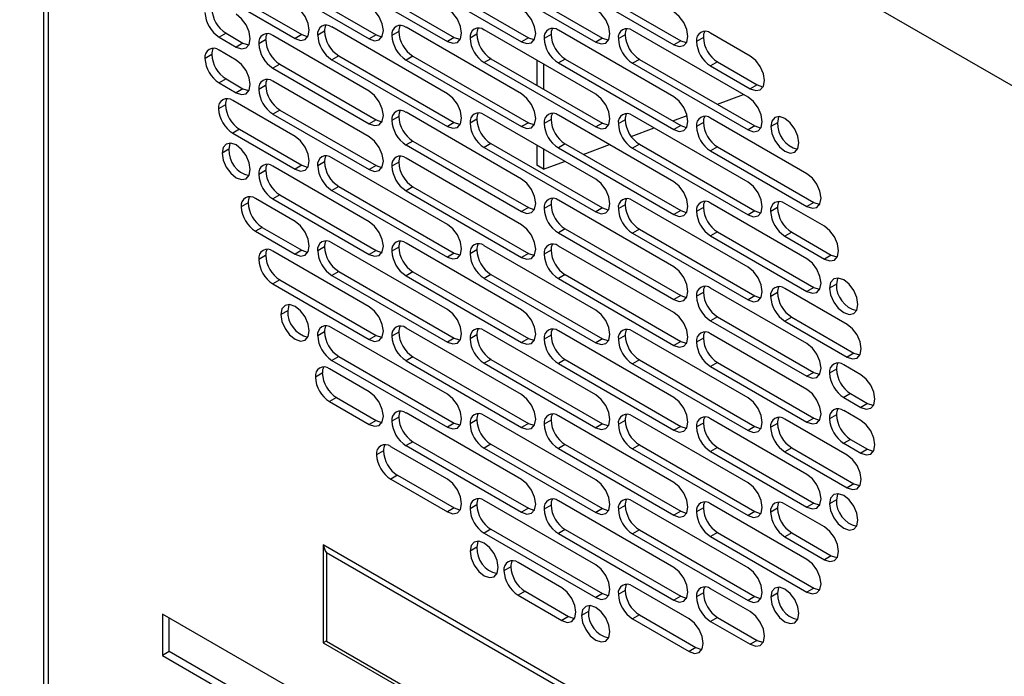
# Model space of a CAD drawing. Header units: millimetres. Extents: x 0 to 1676, y 0 to 1295.
# Tile 5 of 8: x 1282 to 1405, y 970 to 1052. Entities that reach past the tile are written whole.
import ezdxf

# ---------------------------------------------------------------- set-up
doc = ezdxf.new("R2010")
doc.units = ezdxf.units.MM
doc.header["$LTSCALE"] = 6

msp = doc.modelspace()

# ---------------------------------------------------------------- linework, layer by layer
for p, q in [((1409.21, 1042.01), (1282.3, 1115.28)), ((1285.28, 1113.56), (1285.28, 813.1)), ((1285.9, 812.23), (1285.9, 1113.2)), ((1321.27, 1057.6), (1335.7, 1049.27)), ((1322.13, 1058.09), (1336.56, 1049.77)), ((1330.54, 1057.56), (1344.96, 1049.23)), ((1331.4, 1058.05), (1345.82, 1049.73)), ((1341.15, 1057.73), (1355.08, 1049.69)), ((1350.42, 1057.69), (1364.84, 1049.36)), ((1313.92, 1056.54), (1325.94, 1049.6)), ((1314.78, 1057.03), (1326.8, 1050.09)), ((1340.3, 1057.23), (1354.23, 1049.19)), ((1349.56, 1057.19), (1363.98, 1048.86)), ((1308.9, 1054.13), (1316.68, 1049.64)), ((1309.76, 1054.62), (1317.54, 1050.13)), ((1308.06, 1050.29), (1307.2, 1049.8)), ((1308.06, 1050.29), (1310.18, 1049.07)), ((1317.54, 1050.13), (1316.68, 1049.64)), ((1320.37, 1050.54), (1319.51, 1050.04)), ((1335.7, 1042.74), (1321.27, 1051.07)), ((1326.8, 1050.09), (1325.94, 1049.6)), ((1329.63, 1050.5), (1328.77, 1050)), ((1344.96, 1042.7), (1330.54, 1051.03)), ((1339.39, 1050.17), (1338.53, 1049.68)), ((1354.23, 1042.66), (1340.3, 1050.7)), ((1348.65, 1050.13), (1347.79, 1049.64)), ((1363.98, 1042.33), (1349.56, 1050.66)), ((1357.91, 1050.09), (1357.05, 1049.6)), ((1373.25, 1042.29), (1358.82, 1050.62)), ((1373.53, 1047.44), (1368.58, 1050.29)), ((1307.2, 1049.8), (1309.32, 1048.57)), ((1310.18, 1049.07), (1309.32, 1048.57)), ((1313.01, 1049.48), (1312.15, 1048.98)), ((1325.94, 1043.06), (1313.92, 1050)), ((1336.56, 1049.77), (1335.7, 1049.27)), ((1345.82, 1049.73), (1344.96, 1049.23)), ((1355.08, 1049.69), (1354.23, 1049.19)), ((1364.84, 1049.36), (1363.98, 1048.86)), ((1367.67, 1049.77), (1366.81, 1049.27)), ((1306.29, 1047.64), (1305.44, 1047.14)), ((1309.32, 1046.94), (1307.2, 1048.17)), ((1314.78, 1046.42), (1313.92, 1045.92)), ((1314.78, 1046.42), (1326.8, 1039.48)), ((1322.13, 1047.48), (1321.27, 1046.98)), ((1321.27, 1046.98), (1335.7, 1038.66)), ((1322.13, 1047.48), (1336.56, 1039.15)), ((1331.4, 1047.44), (1330.54, 1046.94)), ((1330.54, 1046.94), (1344.96, 1038.62)), ((1331.4, 1047.44), (1345.82, 1039.11)), ((1341.15, 1047.11), (1340.3, 1046.62)), ((1340.3, 1046.62), (1354.23, 1038.58)), ((1341.15, 1047.11), (1355.08, 1039.07)), ((1346.86, 1046.91), (1346.86, 1043.82)), ((1347.72, 1046.42), (1347.72, 1043.33)), ((1350.42, 1047.07), (1349.56, 1046.58)), ((1349.56, 1046.58), (1363.98, 1038.25)), ((1350.42, 1047.07), (1364.84, 1038.75)), ((1359.68, 1047.03), (1358.82, 1046.54)), ((1358.82, 1046.54), (1373.25, 1038.21)), ((1359.68, 1047.03), (1374.11, 1038.71)), ((1369.44, 1046.71), (1368.58, 1046.21)), ((1369.44, 1046.71), (1374.39, 1043.85)), ((1313.92, 1045.92), (1325.94, 1038.98)), ((1368.58, 1046.21), (1373.53, 1043.35)), ((1308.06, 1044.58), (1307.2, 1044.08)), ((1307.2, 1044.08), (1309.32, 1042.86)), ((1308.06, 1044.58), (1310.18, 1043.35)), ((1325.94, 1037.35), (1313.92, 1044.29)), ((1310.18, 1043.35), (1309.32, 1042.86)), ((1313.01, 1043.76), (1312.15, 1043.27)), ((1374.39, 1043.85), (1373.53, 1043.35)), ((1316.68, 1037.39), (1308.9, 1041.88)), ((1369.42, 1041.41), (1372.67, 1042.63)), ((1307.99, 1041.35), (1307.13, 1040.86)), ((1314.78, 1040.7), (1313.92, 1040.2)), ((1313.92, 1040.2), (1325.94, 1033.27)), ((1314.78, 1040.7), (1326.8, 1033.76)), ((1344.96, 1032.08), (1330.54, 1040.41)), ((1326.8, 1039.48), (1325.94, 1038.98)), ((1329.63, 1039.89), (1328.77, 1039.39)), ((1336.56, 1039.15), (1335.7, 1038.66)), ((1339.39, 1039.56), (1338.53, 1039.06)), ((1354.23, 1032.04), (1340.3, 1040.08)), ((1345.82, 1039.11), (1344.96, 1038.62)), ((1348.65, 1039.52), (1347.79, 1039.02)), ((1363.98, 1031.72), (1349.56, 1040.04)), ((1355.08, 1039.07), (1354.23, 1038.58)), ((1357.91, 1039.48), (1357.05, 1038.98)), ((1373.25, 1031.68), (1358.82, 1040)), ((1363.84, 1039.33), (1365.65, 1040)), ((1367.67, 1039.15), (1366.81, 1038.66)), ((1380.6, 1032.74), (1368.58, 1039.68)), ((1376.93, 1039.11), (1376.08, 1038.62)), ((1309.76, 1038.29), (1308.9, 1037.8)), ((1308.9, 1037.8), (1316.68, 1033.31)), ((1309.76, 1038.29), (1317.54, 1033.8)), ((1358.65, 1037.39), (1361.51, 1038.46)), ((1364.84, 1038.75), (1363.98, 1038.25)), ((1374.11, 1038.71), (1373.25, 1038.21)), ((1331.4, 1036.82), (1330.54, 1036.33)), ((1331.4, 1036.82), (1345.82, 1028.5)), ((1308.42, 1035.8), (1307.56, 1035.3)), ((1330.54, 1036.33), (1344.96, 1028)), ((1341.15, 1036.5), (1340.3, 1036)), ((1340.3, 1036), (1354.23, 1027.96)), ((1341.15, 1036.5), (1355.08, 1028.46)), ((1346.86, 1036.3), (1346.86, 1033.8)), ((1347.72, 1035.8), (1347.72, 1033.3)), ((1350.42, 1036.46), (1349.56, 1035.96)), ((1349.56, 1035.96), (1363.98, 1027.63)), ((1350.42, 1036.46), (1364.84, 1028.13)), ((1352.67, 1035.16), (1355.93, 1036.37)), ((1359.68, 1036.42), (1358.82, 1035.92)), ((1358.82, 1035.92), (1373.25, 1027.59)), ((1359.68, 1036.42), (1374.11, 1028.09)), ((1369.44, 1036.09), (1368.58, 1035.6)), ((1368.58, 1035.6), (1380.6, 1028.66)), ((1369.44, 1036.09), (1381.46, 1029.15)), ((1320.37, 1034.21), (1319.51, 1033.71)), ((1335.7, 1026.41), (1321.27, 1034.73)), ((1329.63, 1034.17), (1328.77, 1033.67)), ((1344.96, 1026.37), (1330.54, 1034.69)), ((1347.72, 1033.3), (1350.34, 1034.28)), ((1313.01, 1033.15), (1312.15, 1032.65)), ((1325.94, 1026.73), (1313.92, 1033.67)), ((1317.54, 1033.8), (1316.68, 1033.31)), ((1326.8, 1033.76), (1325.94, 1033.27)), ((1347.72, 1033.3), (1346.86, 1033.8)), ((1322.13, 1031.15), (1321.27, 1030.65)), ((1321.27, 1030.65), (1335.7, 1022.32)), ((1322.13, 1031.15), (1336.56, 1022.82)), ((1331.4, 1031.11), (1330.54, 1030.61)), ((1330.54, 1030.61), (1344.96, 1022.28)), ((1331.4, 1031.11), (1345.82, 1022.78)), ((1316.68, 1026.77), (1311.73, 1029.63)), ((1314.78, 1030.09), (1313.92, 1029.59)), ((1313.92, 1029.59), (1325.94, 1022.65)), ((1314.78, 1030.09), (1326.8, 1023.15)), ((1363.98, 1021.1), (1349.56, 1029.43)), ((1373.25, 1021.06), (1358.82, 1029.39)), ((1381.46, 1029.15), (1380.6, 1028.66)), ((1310.82, 1029.11), (1309.96, 1028.61)), ((1345.82, 1028.5), (1344.96, 1028)), ((1348.65, 1028.9), (1347.79, 1028.41)), ((1355.08, 1028.46), (1354.23, 1027.96)), ((1357.91, 1028.86), (1357.05, 1028.37)), ((1364.84, 1028.13), (1363.98, 1027.63)), ((1367.67, 1028.54), (1366.81, 1028.04)), ((1380.6, 1022.12), (1368.58, 1029.06)), ((1374.11, 1028.09), (1373.25, 1027.59)), ((1376.93, 1028.5), (1376.08, 1028)), ((1382.79, 1026.17), (1377.84, 1029.02)), ((1312.59, 1026.04), (1311.73, 1025.55)), ((1311.73, 1025.55), (1316.68, 1022.69)), ((1312.59, 1026.04), (1317.54, 1023.19)), ((1350.42, 1025.84), (1349.56, 1025.35)), ((1350.42, 1025.84), (1364.84, 1017.52)), ((1359.68, 1025.8), (1358.82, 1025.31)), ((1359.68, 1025.8), (1374.11, 1017.48)), ((1369.44, 1025.48), (1368.58, 1024.98)), ((1369.44, 1025.48), (1381.46, 1018.54)), ((1349.56, 1025.35), (1363.98, 1017.02)), ((1358.82, 1025.31), (1373.25, 1016.98)), ((1368.58, 1024.98), (1380.6, 1018.04)), ((1378.7, 1025.44), (1377.84, 1024.94)), ((1377.84, 1024.94), (1382.79, 1022.08)), ((1378.7, 1025.44), (1383.65, 1022.58)), ((1325.94, 1016.12), (1313.92, 1023.06)), ((1317.54, 1023.19), (1316.68, 1022.69)), ((1320.37, 1023.59), (1319.51, 1023.1)), ((1335.7, 1015.79), (1321.27, 1024.12)), ((1326.8, 1023.15), (1325.94, 1022.65)), ((1329.63, 1023.55), (1328.77, 1023.06)), ((1344.96, 1015.75), (1330.54, 1024.08)), ((1339.39, 1023.23), (1338.53, 1022.73)), ((1354.23, 1015.71), (1340.3, 1023.75)), ((1348.65, 1023.19), (1347.79, 1022.69)), ((1363.98, 1015.39), (1349.56, 1023.71)), ((1313.01, 1022.53), (1312.15, 1022.04)), ((1336.56, 1022.82), (1335.7, 1022.32)), ((1345.82, 1022.78), (1344.96, 1022.28)), ((1383.65, 1022.58), (1382.79, 1022.08)), ((1322.13, 1020.53), (1321.27, 1020.04)), ((1322.13, 1020.53), (1336.56, 1012.21)), ((1314.78, 1019.47), (1313.92, 1018.97)), ((1314.78, 1019.47), (1326.8, 1012.53)), ((1321.27, 1020.04), (1335.7, 1011.71)), ((1331.4, 1020.49), (1330.54, 1020)), ((1330.54, 1020), (1344.96, 1011.67)), ((1331.4, 1020.49), (1345.82, 1012.17)), ((1341.15, 1020.17), (1340.3, 1019.67)), ((1340.3, 1019.67), (1354.23, 1011.63)), ((1341.15, 1020.17), (1355.08, 1012.13)), ((1350.42, 1020.13), (1349.56, 1019.63)), ((1349.56, 1019.63), (1363.98, 1011.3)), ((1350.42, 1020.13), (1364.84, 1011.8)), ((1313.92, 1018.97), (1325.94, 1012.04)), ((1380.6, 1011.51), (1368.58, 1018.45)), ((1385.62, 1013.92), (1377.84, 1018.41)), ((1381.46, 1018.54), (1380.6, 1018.04)), ((1384.29, 1018.95), (1383.43, 1018.45)), ((1364.84, 1017.52), (1363.98, 1017.02)), ((1367.67, 1017.92), (1366.81, 1017.43)), ((1374.11, 1017.48), (1373.25, 1016.98)), ((1376.93, 1017.88), (1376.08, 1017.39)), ((1315.77, 1015.63), (1314.91, 1015.14)), ((1369.44, 1014.86), (1368.58, 1014.37)), ((1369.44, 1014.86), (1381.46, 1007.92)), ((1378.7, 1014.82), (1377.84, 1014.33)), ((1378.7, 1014.82), (1386.48, 1010.33)), ((1335.7, 1005.18), (1321.27, 1013.5)), ((1344.96, 1005.14), (1330.54, 1013.46)), ((1368.58, 1014.37), (1380.6, 1007.43)), ((1377.84, 1014.33), (1385.62, 1009.84)), ((1320.37, 1012.98), (1319.51, 1012.48)), ((1326.8, 1012.53), (1325.94, 1012.04)), ((1329.63, 1012.94), (1328.77, 1012.44)), ((1336.56, 1012.21), (1335.7, 1011.71)), ((1339.39, 1012.61), (1338.53, 1012.12)), ((1354.23, 1005.1), (1340.3, 1013.14)), ((1345.82, 1012.17), (1344.96, 1011.67)), ((1348.65, 1012.57), (1347.79, 1012.08)), ((1363.98, 1004.77), (1349.56, 1013.1)), ((1355.08, 1012.13), (1354.23, 1011.63)), ((1357.91, 1012.53), (1357.05, 1012.04)), ((1373.25, 1004.73), (1358.82, 1013.06)), ((1367.67, 1012.21), (1366.81, 1011.71)), ((1380.6, 1005.79), (1368.58, 1012.73)), ((1364.84, 1011.8), (1363.98, 1011.3)), ((1322.13, 1009.92), (1321.27, 1009.42)), ((1322.13, 1009.92), (1336.56, 1001.59)), ((1331.4, 1009.88), (1330.54, 1009.38)), ((1331.4, 1009.88), (1345.82, 1001.55)), ((1341.15, 1009.55), (1340.3, 1009.06)), ((1341.15, 1009.55), (1355.08, 1001.51)), ((1350.42, 1009.51), (1349.56, 1009.02)), ((1350.42, 1009.51), (1364.84, 1001.18)), ((1359.68, 1009.47), (1358.82, 1008.98)), ((1359.68, 1009.47), (1374.11, 1001.14)), ((1386.48, 1010.33), (1385.62, 1009.84)), ((1325.94, 1005.5), (1320.99, 1008.36)), ((1321.27, 1009.42), (1335.7, 1001.09)), ((1330.54, 1009.38), (1344.96, 1001.05)), ((1340.3, 1009.06), (1354.23, 1001.01)), ((1349.56, 1009.02), (1363.98, 1000.69)), ((1358.82, 1008.98), (1373.25, 1000.65)), ((1369.44, 1009.15), (1368.58, 1008.65)), ((1368.58, 1008.65), (1380.6, 1001.71)), ((1369.44, 1009.15), (1381.46, 1002.21)), ((1384.29, 1008.33), (1383.43, 1007.84)), ((1387.32, 1007.63), (1385.2, 1008.86)), ((1320.08, 1007.84), (1319.22, 1007.34)), ((1381.46, 1007.92), (1380.6, 1007.43)), ((1321.85, 1004.77), (1320.99, 1004.28)), ((1321.85, 1004.77), (1326.8, 1001.92)), ((1386.06, 1005.27), (1385.2, 1004.77)), ((1385.2, 1004.77), (1387.32, 1003.55)), ((1386.06, 1005.27), (1388.18, 1004.04)), ((1320.99, 1004.28), (1325.94, 1001.42)), ((1388.18, 1004.04), (1387.32, 1003.55)), ((1329.63, 1002.32), (1328.77, 1001.83)), ((1344.96, 994.52), (1330.54, 1002.85)), ((1354.23, 994.48), (1340.3, 1002.52)), ((1363.98, 994.16), (1349.56, 1002.48)), ((1373.25, 994.12), (1358.82, 1002.44)), ((1380.6, 995.18), (1368.58, 1002.12)), ((1381.46, 1002.21), (1380.6, 1001.71)), ((1384.29, 1002.62), (1383.43, 1002.12)), ((1387.32, 1001.92), (1385.2, 1003.14)), ((1326.8, 1001.92), (1325.94, 1001.42)), ((1336.56, 1001.59), (1335.7, 1001.09)), ((1339.39, 1002), (1338.53, 1001.5)), ((1345.82, 1001.55), (1344.96, 1001.05)), ((1348.65, 1001.96), (1347.79, 1001.46)), ((1355.08, 1001.51), (1354.23, 1001.01)), ((1357.91, 1001.92), (1357.05, 1001.42)), ((1364.84, 1001.18), (1363.98, 1000.69)), ((1367.67, 1001.59), (1366.81, 1001.1)), ((1374.11, 1001.14), (1373.25, 1000.65)), ((1376.93, 1001.55), (1376.08, 1001.06)), ((1385.62, 997.59), (1377.84, 1002.08)), ((1335.7, 994.56), (1328.63, 998.64)), ((1331.4, 999.26), (1330.54, 998.77)), ((1330.54, 998.77), (1344.96, 990.44)), ((1331.4, 999.26), (1345.82, 990.94)), ((1341.15, 998.94), (1340.3, 998.44)), ((1340.3, 998.44), (1354.23, 990.4)), ((1341.15, 998.94), (1355.08, 990.9)), ((1350.42, 998.9), (1349.56, 998.4)), ((1349.56, 998.4), (1363.98, 990.07)), ((1350.42, 998.9), (1364.84, 990.57)), ((1359.68, 998.86), (1358.82, 998.36)), ((1359.68, 998.86), (1374.11, 990.53)), ((1369.44, 998.53), (1368.58, 998.04)), ((1369.44, 998.53), (1381.46, 991.59)), ((1378.7, 998.49), (1377.84, 998)), ((1378.7, 998.49), (1386.48, 994)), ((1386.06, 999.55), (1385.2, 999.06)), ((1385.2, 999.06), (1387.32, 997.83)), ((1386.06, 999.55), (1388.18, 998.33)), ((1327.72, 998.12), (1326.86, 997.62)), ((1358.82, 998.36), (1373.25, 990.03)), ((1368.58, 998.04), (1380.6, 991.1)), ((1377.84, 998), (1385.62, 993.51)), ((1388.18, 998.33), (1387.32, 997.83)), ((1329.49, 995.06), (1328.63, 994.56)), ((1329.49, 995.06), (1336.56, 990.98)), ((1328.63, 994.56), (1335.7, 990.48)), ((1386.48, 994), (1385.62, 993.51)), ((1339.39, 991.38), (1338.53, 990.89)), ((1354.23, 983.87), (1340.3, 991.91)), ((1348.65, 991.34), (1347.79, 990.85)), ((1363.98, 983.54), (1349.56, 991.87)), ((1357.91, 991.3), (1357.05, 990.81)), ((1373.25, 983.5), (1358.82, 991.83)), ((1380.6, 984.56), (1368.58, 991.5)), ((1382.79, 988.61), (1377.84, 991.46)), ((1381.46, 991.59), (1380.6, 991.1)), ((1384.29, 992), (1383.43, 991.5)), ((1336.56, 990.98), (1335.7, 990.48)), ((1345.82, 990.94), (1344.96, 990.44)), ((1355.08, 990.9), (1354.23, 990.4)), ((1364.84, 990.57), (1363.98, 990.07)), ((1367.67, 990.98), (1366.81, 990.48)), ((1374.11, 990.53), (1373.25, 990.03)), ((1376.93, 990.94), (1376.08, 990.44)), ((1341.15, 988.32), (1340.3, 987.83)), ((1340.3, 987.83), (1354.23, 979.78)), ((1341.15, 988.32), (1355.08, 980.28)), ((1350.42, 988.28), (1349.56, 987.79)), ((1349.56, 987.79), (1363.98, 979.46)), ((1350.42, 988.28), (1364.84, 979.95)), ((1359.68, 988.24), (1358.82, 987.75)), ((1358.82, 987.75), (1373.25, 979.42)), ((1359.68, 988.24), (1374.11, 979.91)), ((1369.44, 987.92), (1368.58, 987.42)), ((1368.58, 987.42), (1380.6, 980.48)), ((1369.44, 987.92), (1381.46, 980.98)), ((1378.7, 987.88), (1377.84, 987.38)), ((1377.84, 987.38), (1382.79, 984.52)), ((1378.7, 987.88), (1383.65, 985.02)), ((1320.2, 986.39), (1320.2, 974.14)), ((1373.23, 955.77), (1320.2, 986.39)), ((1372.56, 955.38), (1320.59, 985.39)), ((1320.59, 985.39), (1320.59, 974.36)), ((1339.39, 986.08), (1338.53, 985.58)), ((1383.65, 985.02), (1382.79, 984.52)), ((1349.98, 981.01), (1344.54, 984.15)), ((1343.63, 983.63), (1342.77, 983.13)), ((1365.89, 977.13), (1358.82, 981.21)), ((1345.4, 980.57), (1344.54, 980.07)), ((1344.54, 980.07), (1349.98, 976.93)), ((1345.4, 980.57), (1350.84, 977.42)), ((1355.08, 980.28), (1354.23, 979.78)), ((1357.91, 980.69), (1357.05, 980.19)), ((1364.84, 979.95), (1363.98, 979.46)), ((1367.67, 980.36), (1366.81, 979.87)), ((1373.53, 978.03), (1368.58, 980.89)), ((1376.93, 980.32), (1376.08, 979.83)), ((1381.46, 980.98), (1380.6, 980.48)), ((1374.11, 979.91), (1373.25, 979.42)), ((1340.53, 954.4), (1300.11, 977.73)), ((1300.11, 977.73), (1300.11, 972.54)), ((1353.32, 978.03), (1352.46, 977.54)), ((1359.68, 977.63), (1358.82, 977.13)), ((1359.68, 977.63), (1366.75, 973.54)), ((1300.97, 973.04), (1300.97, 977.23)), ((1350.84, 977.42), (1349.98, 976.93)), ((1358.82, 977.13), (1365.89, 973.05)), ((1369.44, 977.3), (1368.58, 976.81)), ((1368.58, 976.81), (1373.53, 973.95)), ((1369.44, 977.3), (1374.39, 974.44)), ((1320.2, 974.14), (1373.23, 943.52)), ((1320.59, 974.36), (1372.56, 944.36)), ((1374.39, 974.44), (1373.53, 973.95)), ((1300.97, 973.04), (1300.11, 972.54)), ((1340.53, 950.21), (1300.97, 973.04)), ((1366.75, 973.54), (1365.89, 973.05)), ((1300.11, 972.54), (1340.53, 949.21))]:
    msp.add_line(p, q)
at = {"flags": 128}
for points in [[(1309.32, 1048.57), (1310, 1048.34), (1310.57, 1048.45), (1310.96, 1048.89), (1311.09, 1049.59), (1310.96, 1050.45), (1310.57, 1051.34), (1310, 1052.11), (1309.32, 1052.66)], [(1316.68, 1049.64), (1317.36, 1049.4), (1317.93, 1049.51), (1318.31, 1049.95), (1318.45, 1050.66), (1318.31, 1051.52), (1317.93, 1052.4), (1317.36, 1053.17), (1316.68, 1053.72)], [(1325.94, 1049.6), (1326.62, 1049.36), (1327.19, 1049.47), (1327.58, 1049.91), (1327.71, 1050.62), (1327.58, 1051.48), (1327.19, 1052.36), (1326.62, 1053.13), (1325.94, 1053.68)], [(1335.7, 1049.27), (1336.38, 1049.04), (1336.95, 1049.15), (1337.33, 1049.59), (1337.47, 1050.29), (1337.33, 1051.15), (1336.95, 1052.03), (1336.38, 1052.81), (1335.7, 1053.35)], [(1344.96, 1049.23), (1345.64, 1049), (1346.21, 1049.11), (1346.6, 1049.55), (1346.73, 1050.25), (1346.6, 1051.11), (1346.21, 1051.99), (1345.64, 1052.77), (1344.96, 1053.31)], [(1354.23, 1049.19), (1354.9, 1048.96), (1355.48, 1049.07), (1355.86, 1049.51), (1355.99, 1050.21), (1355.86, 1051.07), (1355.48, 1051.95), (1354.9, 1052.73), (1354.23, 1053.27)], [(1363.98, 1048.86), (1364.66, 1048.63), (1365.23, 1048.74), (1365.62, 1049.18), (1365.75, 1049.89), (1365.62, 1050.74), (1365.23, 1051.63), (1364.66, 1052.4), (1363.98, 1052.95)], [(1317.54, 1050.13), (1318.21, 1049.9), (1318.28, 1049.89)], [(1326.8, 1050.09), (1327.48, 1049.86), (1327.55, 1049.85)], [(1310.18, 1049.07), (1310.86, 1048.83), (1310.93, 1048.83)], [(1336.56, 1049.77), (1337.23, 1049.53), (1337.3, 1049.53)], [(1345.82, 1049.73), (1346.5, 1049.49), (1346.57, 1049.49)], [(1355.08, 1049.69), (1355.76, 1049.45), (1355.83, 1049.45)], [(1364.84, 1049.36), (1365.52, 1049.13), (1365.59, 1049.12)], [(1309.32, 1042.86), (1310, 1042.62), (1310.57, 1042.73), (1310.96, 1043.18), (1311.09, 1043.88), (1310.96, 1044.74), (1310.57, 1045.62), (1310, 1046.39), (1309.32, 1046.94)], [(1373.53, 1043.35), (1374.21, 1043.12), (1374.78, 1043.23), (1375.16, 1043.67), (1375.3, 1044.37), (1375.16, 1045.23), (1374.78, 1046.12), (1374.21, 1046.89), (1373.53, 1047.44)], [(1310.18, 1043.35), (1310.86, 1043.12), (1310.93, 1043.11)], [(1325.94, 1038.98), (1326.62, 1038.75), (1327.19, 1038.86), (1327.58, 1039.3), (1327.71, 1040), (1327.58, 1040.86), (1327.19, 1041.74), (1326.62, 1042.52), (1325.94, 1043.06)], [(1335.7, 1038.66), (1336.38, 1038.42), (1336.95, 1038.53), (1337.33, 1038.97), (1337.47, 1039.68), (1337.33, 1040.54), (1336.95, 1041.42), (1336.38, 1042.19), (1335.7, 1042.74)], [(1344.96, 1038.62), (1345.64, 1038.38), (1346.21, 1038.49), (1346.6, 1038.93), (1346.73, 1039.64), (1346.6, 1040.5), (1346.21, 1041.38), (1345.64, 1042.15), (1344.96, 1042.7)], [(1374.39, 1043.85), (1375.07, 1043.61), (1375.13, 1043.61)], [(1354.23, 1038.58), (1354.9, 1038.34), (1355.48, 1038.45), (1355.86, 1038.89), (1355.99, 1039.6), (1355.86, 1040.46), (1355.48, 1041.34), (1354.9, 1042.11), (1354.23, 1042.66)], [(1363.98, 1038.25), (1364.66, 1038.01), (1365.23, 1038.13), (1365.62, 1038.57), (1365.75, 1039.27), (1365.62, 1040.13), (1365.23, 1041.01), (1364.66, 1041.79), (1363.98, 1042.33)], [(1373.25, 1038.21), (1373.92, 1037.97), (1374.5, 1038.09), (1374.88, 1038.53), (1375.02, 1039.23), (1374.88, 1040.09), (1374.5, 1040.97), (1373.92, 1041.75), (1373.25, 1042.29)], [(1326.8, 1039.48), (1327.48, 1039.24), (1327.55, 1039.24)], [(1336.56, 1039.15), (1337.23, 1038.92), (1337.3, 1038.91)], [(1345.82, 1039.11), (1346.5, 1038.88), (1346.57, 1038.87)], [(1355.08, 1039.07), (1355.76, 1038.84), (1355.83, 1038.83)], [(1379.61, 1036.58), (1379.48, 1037.44), (1379.09, 1038.32), (1378.52, 1039.09), (1377.84, 1039.64), (1377.17, 1039.87), (1376.59, 1039.76), (1376.21, 1039.32), (1376.08, 1038.62)], [(1377.1, 1039.88), (1377.07, 1039.82), (1376.93, 1039.11)], [(1364.84, 1038.75), (1365.52, 1038.51), (1365.59, 1038.51)], [(1374.11, 1038.71), (1374.78, 1038.47), (1374.85, 1038.47)], [(1376.08, 1038.62), (1376.21, 1037.76), (1376.59, 1036.88), (1377.17, 1036.1), (1377.84, 1035.56), (1378.52, 1035.32), (1379.09, 1035.43), (1379.48, 1035.87), (1379.61, 1036.58)], [(1311.09, 1033.26), (1310.96, 1034.12), (1310.57, 1035.01), (1310, 1035.78), (1309.32, 1036.33), (1308.65, 1036.56), (1308.07, 1036.45), (1307.69, 1036.01), (1307.56, 1035.3)], [(1308.58, 1036.57), (1308.55, 1036.5), (1308.42, 1035.8)], [(1316.68, 1033.31), (1317.36, 1033.07), (1317.93, 1033.18), (1318.31, 1033.62), (1318.45, 1034.33), (1318.31, 1035.18), (1317.93, 1036.07), (1317.36, 1036.84), (1316.68, 1037.39)], [(1325.94, 1033.27), (1326.62, 1033.03), (1327.19, 1033.14), (1327.58, 1033.58), (1327.71, 1034.29), (1327.58, 1035.15), (1327.19, 1036.03), (1326.62, 1036.8), (1325.94, 1037.35)], [(1307.56, 1035.3), (1307.69, 1034.45), (1308.07, 1033.56), (1308.65, 1032.79), (1309.32, 1032.24), (1310, 1032.01), (1310.57, 1032.12), (1310.96, 1032.56), (1311.09, 1033.26)], [(1317.54, 1033.8), (1318.21, 1033.57), (1318.28, 1033.56)], [(1326.8, 1033.76), (1327.48, 1033.53), (1327.55, 1033.52)], [(1344.96, 1028), (1345.64, 1027.77), (1346.21, 1027.88), (1346.6, 1028.32), (1346.73, 1029.02), (1346.6, 1029.88), (1346.21, 1030.76), (1345.64, 1031.54), (1344.96, 1032.08)], [(1354.23, 1027.96), (1354.9, 1027.73), (1355.48, 1027.84), (1355.86, 1028.28), (1355.99, 1028.98), (1355.86, 1029.84), (1355.48, 1030.72), (1354.9, 1031.5), (1354.23, 1032.04)], [(1363.98, 1027.63), (1364.66, 1027.4), (1365.23, 1027.51), (1365.62, 1027.95), (1365.75, 1028.66), (1365.62, 1029.51), (1365.23, 1030.4), (1364.66, 1031.17), (1363.98, 1031.72)], [(1373.25, 1027.59), (1373.92, 1027.36), (1374.5, 1027.47), (1374.88, 1027.91), (1375.02, 1028.62), (1374.88, 1029.47), (1374.5, 1030.36), (1373.92, 1031.13), (1373.25, 1031.68)], [(1380.6, 1028.66), (1381.28, 1028.42), (1381.85, 1028.53), (1382.23, 1028.97), (1382.37, 1029.68), (1382.23, 1030.54), (1381.85, 1031.42), (1381.28, 1032.19), (1380.6, 1032.74)], [(1381.46, 1029.15), (1382.14, 1028.92), (1382.2, 1028.91)], [(1345.82, 1028.5), (1346.5, 1028.26), (1346.57, 1028.26)], [(1355.08, 1028.46), (1355.76, 1028.22), (1355.83, 1028.22)], [(1364.84, 1028.13), (1365.52, 1027.9), (1365.59, 1027.89)], [(1374.11, 1028.09), (1374.78, 1027.86), (1374.85, 1027.85)], [(1316.68, 1022.69), (1317.36, 1022.46), (1317.93, 1022.57), (1318.31, 1023.01), (1318.45, 1023.71), (1318.31, 1024.57), (1317.93, 1025.45), (1317.36, 1026.23), (1316.68, 1026.77)], [(1325.94, 1022.65), (1326.62, 1022.42), (1327.19, 1022.53), (1327.58, 1022.97), (1327.71, 1023.67), (1327.58, 1024.53), (1327.19, 1025.41), (1326.62, 1026.19), (1325.94, 1026.73)], [(1335.7, 1022.32), (1336.38, 1022.09), (1336.95, 1022.2), (1337.33, 1022.64), (1337.47, 1023.35), (1337.33, 1024.2), (1336.95, 1025.09), (1336.38, 1025.86), (1335.7, 1026.41)], [(1344.96, 1022.28), (1345.64, 1022.05), (1346.21, 1022.16), (1346.6, 1022.6), (1346.73, 1023.31), (1346.6, 1024.16), (1346.21, 1025.05), (1345.64, 1025.82), (1344.96, 1026.37)], [(1382.79, 1022.08), (1383.47, 1021.85), (1384.04, 1021.96), (1384.43, 1022.4), (1384.56, 1023.1), (1384.43, 1023.96), (1384.04, 1024.85), (1383.47, 1025.62), (1382.79, 1026.17)], [(1317.54, 1023.19), (1318.21, 1022.95), (1318.28, 1022.95)], [(1326.8, 1023.15), (1327.48, 1022.91), (1327.55, 1022.91)], [(1336.56, 1022.82), (1337.23, 1022.59), (1337.3, 1022.58)], [(1345.82, 1022.78), (1346.5, 1022.55), (1346.57, 1022.54)], [(1380.6, 1018.04), (1381.28, 1017.81), (1381.85, 1017.92), (1382.23, 1018.36), (1382.37, 1019.06), (1382.23, 1019.92), (1381.85, 1020.81), (1381.28, 1021.58), (1380.6, 1022.12)], [(1383.65, 1022.58), (1384.33, 1022.34), (1384.4, 1022.34)], [(1363.98, 1017.02), (1364.66, 1016.78), (1365.23, 1016.9), (1365.62, 1017.34), (1365.75, 1018.04), (1365.62, 1018.9), (1365.23, 1019.78), (1364.66, 1020.56), (1363.98, 1021.1)], [(1373.25, 1016.98), (1373.92, 1016.74), (1374.5, 1016.86), (1374.88, 1017.3), (1375.02, 1018), (1374.88, 1018.86), (1374.5, 1019.74), (1373.92, 1020.52), (1373.25, 1021.06)], [(1386.97, 1016.41), (1386.83, 1017.27), (1386.45, 1018.15), (1385.87, 1018.93), (1385.2, 1019.47), (1384.52, 1019.71), (1383.95, 1019.6), (1383.56, 1019.15), (1383.43, 1018.45)], [(1384.45, 1019.71), (1384.42, 1019.65), (1384.29, 1018.95)], [(1381.46, 1018.54), (1382.14, 1018.3), (1382.2, 1018.3)], [(1383.43, 1018.45), (1383.56, 1017.59), (1383.95, 1016.71), (1384.52, 1015.93), (1385.2, 1015.39), (1385.87, 1015.15), (1386.45, 1015.26), (1386.83, 1015.71), (1386.97, 1016.41)], [(1364.84, 1017.52), (1365.52, 1017.28), (1365.59, 1017.28)], [(1374.11, 1017.48), (1374.78, 1017.24), (1374.85, 1017.24)], [(1318.45, 1013.1), (1318.31, 1013.95), (1317.93, 1014.84), (1317.36, 1015.61), (1316.68, 1016.16), (1316, 1016.39), (1315.43, 1016.28), (1315.05, 1015.84), (1314.91, 1015.14)], [(1315.93, 1016.4), (1315.9, 1016.34), (1315.77, 1015.63)], [(1325.94, 1012.04), (1326.62, 1011.8), (1327.19, 1011.91), (1327.58, 1012.35), (1327.71, 1013.06), (1327.58, 1013.91), (1327.19, 1014.8), (1326.62, 1015.57), (1325.94, 1016.12)], [(1335.7, 1011.71), (1336.38, 1011.47), (1336.95, 1011.59), (1337.33, 1012.03), (1337.47, 1012.73), (1337.33, 1013.59), (1336.95, 1014.47), (1336.38, 1015.25), (1335.7, 1015.79)], [(1344.96, 1011.67), (1345.64, 1011.43), (1346.21, 1011.55), (1346.6, 1011.99), (1346.73, 1012.69), (1346.6, 1013.55), (1346.21, 1014.43), (1345.64, 1015.21), (1344.96, 1015.75)], [(1354.23, 1011.63), (1354.9, 1011.39), (1355.48, 1011.51), (1355.86, 1011.95), (1355.99, 1012.65), (1355.86, 1013.51), (1355.48, 1014.39), (1354.9, 1015.17), (1354.23, 1015.71)], [(1314.91, 1015.14), (1315.05, 1014.28), (1315.43, 1013.39), (1316, 1012.62), (1316.68, 1012.08), (1317.36, 1011.84), (1317.93, 1011.95), (1318.31, 1012.39), (1318.45, 1013.1)], [(1363.98, 1011.3), (1364.66, 1011.07), (1365.23, 1011.18), (1365.62, 1011.62), (1365.75, 1012.32), (1365.62, 1013.18), (1365.23, 1014.07), (1364.66, 1014.84), (1363.98, 1015.39)], [(1385.62, 1009.84), (1386.3, 1009.6), (1386.87, 1009.71), (1387.25, 1010.15), (1387.39, 1010.86), (1387.25, 1011.72), (1386.87, 1012.6), (1386.3, 1013.37), (1385.62, 1013.92)], [(1326.8, 1012.53), (1327.48, 1012.3), (1327.55, 1012.29)], [(1336.56, 1012.21), (1337.23, 1011.97), (1337.3, 1011.97)], [(1345.82, 1012.17), (1346.5, 1011.93), (1346.57, 1011.93)], [(1355.08, 1012.13), (1355.76, 1011.89), (1355.83, 1011.89)], [(1364.84, 1011.8), (1365.52, 1011.56), (1365.59, 1011.56)], [(1380.6, 1007.43), (1381.28, 1007.19), (1381.85, 1007.3), (1382.23, 1007.74), (1382.37, 1008.45), (1382.23, 1009.31), (1381.85, 1010.19), (1381.28, 1010.96), (1380.6, 1011.51)], [(1386.48, 1010.33), (1387.16, 1010.1), (1387.22, 1010.09)], [(1381.46, 1007.92), (1382.14, 1007.69), (1382.2, 1007.68)], [(1387.32, 1003.55), (1388, 1003.31), (1388.57, 1003.43), (1388.95, 1003.87), (1389.09, 1004.57), (1388.95, 1005.43), (1388.57, 1006.31), (1388, 1007.09), (1387.32, 1007.63)], [(1380.6, 1001.71), (1381.28, 1001.48), (1381.85, 1001.59), (1382.23, 1002.03), (1382.37, 1002.73), (1382.23, 1003.59), (1381.85, 1004.47), (1381.28, 1005.25), (1380.6, 1005.79)], [(1325.94, 1001.42), (1326.62, 1001.19), (1327.19, 1001.3), (1327.58, 1001.74), (1327.71, 1002.44), (1327.58, 1003.3), (1327.19, 1004.18), (1326.62, 1004.96), (1325.94, 1005.5)], [(1335.7, 1001.09), (1336.38, 1000.86), (1336.95, 1000.97), (1337.33, 1001.41), (1337.47, 1002.12), (1337.33, 1002.97), (1336.95, 1003.86), (1336.38, 1004.63), (1335.7, 1005.18)], [(1344.96, 1001.05), (1345.64, 1000.82), (1346.21, 1000.93), (1346.6, 1001.37), (1346.73, 1002.08), (1346.6, 1002.93), (1346.21, 1003.82), (1345.64, 1004.59), (1344.96, 1005.14)], [(1354.23, 1001.01), (1354.9, 1000.78), (1355.48, 1000.89), (1355.86, 1001.33), (1355.99, 1002.04), (1355.86, 1002.89), (1355.48, 1003.78), (1354.9, 1004.55), (1354.23, 1005.1)], [(1363.98, 1000.69), (1364.66, 1000.45), (1365.23, 1000.57), (1365.62, 1001.01), (1365.75, 1001.71), (1365.62, 1002.57), (1365.23, 1003.45), (1364.66, 1004.23), (1363.98, 1004.77)], [(1373.25, 1000.65), (1373.92, 1000.41), (1374.5, 1000.53), (1374.88, 1000.97), (1375.02, 1001.67), (1374.88, 1002.53), (1374.5, 1003.41), (1373.92, 1004.19), (1373.25, 1004.73)], [(1388.18, 1004.04), (1388.85, 1003.81), (1388.92, 1003.8)], [(1381.46, 1002.21), (1382.14, 1001.97), (1382.2, 1001.97)], [(1326.8, 1001.92), (1327.48, 1001.68), (1327.55, 1001.68)], [(1336.56, 1001.59), (1337.23, 1001.35), (1337.3, 1001.35)], [(1345.82, 1001.55), (1346.5, 1001.32), (1346.57, 1001.31)], [(1355.08, 1001.51), (1355.76, 1001.28), (1355.83, 1001.27)], [(1364.84, 1001.18), (1365.52, 1000.95), (1365.59, 1000.94)], [(1374.11, 1001.14), (1374.78, 1000.91), (1374.85, 1000.9)], [(1387.32, 997.83), (1388, 997.6), (1388.57, 997.71), (1388.95, 998.15), (1389.09, 998.85), (1388.95, 999.71), (1388.57, 1000.6), (1388, 1001.37), (1387.32, 1001.92)], [(1385.62, 993.51), (1386.3, 993.27), (1386.87, 993.38), (1387.25, 993.82), (1387.39, 994.53), (1387.25, 995.39), (1386.87, 996.27), (1386.3, 997.04), (1385.62, 997.59)], [(1388.18, 998.33), (1388.85, 998.09), (1388.92, 998.09)], [(1380.6, 991.1), (1381.28, 990.86), (1381.85, 990.97), (1382.23, 991.41), (1382.37, 992.12), (1382.23, 992.98), (1381.85, 993.86), (1381.28, 994.63), (1380.6, 995.18)], [(1335.7, 990.48), (1336.38, 990.24), (1336.95, 990.36), (1337.33, 990.8), (1337.47, 991.5), (1337.33, 992.36), (1336.95, 993.24), (1336.38, 994.02), (1335.7, 994.56)], [(1344.96, 990.44), (1345.64, 990.2), (1346.21, 990.32), (1346.6, 990.76), (1346.73, 991.46), (1346.6, 992.32), (1346.21, 993.2), (1345.64, 993.98), (1344.96, 994.52)], [(1354.23, 990.4), (1354.9, 990.16), (1355.48, 990.28), (1355.86, 990.72), (1355.99, 991.42), (1355.86, 992.28), (1355.48, 993.16), (1354.9, 993.94), (1354.23, 994.48)], [(1363.98, 990.07), (1364.66, 989.84), (1365.23, 989.95), (1365.62, 990.39), (1365.75, 991.09), (1365.62, 991.95), (1365.23, 992.84), (1364.66, 993.61), (1363.98, 994.16)], [(1373.25, 990.03), (1373.92, 989.8), (1374.5, 989.91), (1374.88, 990.35), (1375.02, 991.05), (1374.88, 991.91), (1374.5, 992.8), (1373.92, 993.57), (1373.25, 994.12)], [(1386.48, 994), (1387.16, 993.77), (1387.22, 993.76)], [(1386.97, 989.46), (1386.83, 990.32), (1386.45, 991.21), (1385.87, 991.98), (1385.2, 992.53), (1384.52, 992.76), (1383.95, 992.65), (1383.56, 992.21), (1383.43, 991.5)], [(1384.45, 992.77), (1384.42, 992.7), (1384.29, 992)], [(1381.46, 991.59), (1382.14, 991.36), (1382.2, 991.35)], [(1383.43, 991.5), (1383.56, 990.65), (1383.95, 989.76), (1384.52, 988.99), (1385.2, 988.44), (1385.87, 988.21), (1386.45, 988.32), (1386.83, 988.76), (1386.97, 989.46)], [(1336.56, 990.98), (1337.23, 990.74), (1337.3, 990.74)], [(1345.82, 990.94), (1346.5, 990.7), (1346.57, 990.7)], [(1355.08, 990.9), (1355.76, 990.66), (1355.83, 990.66)], [(1364.84, 990.57), (1365.52, 990.33), (1365.59, 990.33)], [(1374.11, 990.53), (1374.78, 990.29), (1374.85, 990.29)], [(1382.79, 984.52), (1383.47, 984.29), (1384.04, 984.4), (1384.43, 984.84), (1384.56, 985.54), (1384.43, 986.4), (1384.04, 987.29), (1383.47, 988.06), (1382.79, 988.61)], [(1342.06, 983.54), (1341.93, 984.4), (1341.55, 985.28), (1340.97, 986.06), (1340.3, 986.6), (1339.62, 986.84), (1339.05, 986.73), (1338.66, 986.28), (1338.53, 985.58)], [(1339.55, 986.84), (1339.52, 986.78), (1339.39, 986.08)], [(1338.53, 985.58), (1338.66, 984.72), (1339.05, 983.84), (1339.62, 983.06), (1340.3, 982.52), (1340.97, 982.28), (1341.55, 982.39), (1341.93, 982.84), (1342.06, 983.54)], [(1383.65, 985.02), (1384.33, 984.78), (1384.4, 984.78)], [(1354.23, 979.78), (1354.9, 979.55), (1355.48, 979.66), (1355.86, 980.1), (1355.99, 980.81), (1355.86, 981.66), (1355.48, 982.55), (1354.9, 983.32), (1354.23, 983.87)], [(1380.6, 980.48), (1381.28, 980.25), (1381.85, 980.36), (1382.23, 980.8), (1382.37, 981.5), (1382.23, 982.36), (1381.85, 983.24), (1381.28, 984.02), (1380.6, 984.56)], [(1363.98, 979.46), (1364.66, 979.22), (1365.23, 979.34), (1365.62, 979.78), (1365.75, 980.48), (1365.62, 981.34), (1365.23, 982.22), (1364.66, 983), (1363.98, 983.54)], [(1373.25, 979.42), (1373.92, 979.18), (1374.5, 979.3), (1374.88, 979.74), (1375.02, 980.44), (1374.88, 981.3), (1374.5, 982.18), (1373.92, 982.96), (1373.25, 983.5)], [(1349.98, 976.93), (1350.66, 976.69), (1351.23, 976.8), (1351.62, 977.24), (1351.75, 977.95), (1351.62, 978.81), (1351.23, 979.69), (1350.66, 980.46), (1349.98, 981.01)], [(1355.08, 980.28), (1355.76, 980.05), (1355.83, 980.04)], [(1364.84, 979.95), (1365.52, 979.72), (1365.59, 979.71)], [(1379.61, 977.79), (1379.48, 978.65), (1379.09, 979.53), (1378.52, 980.3), (1377.84, 980.85), (1377.17, 981.08), (1376.59, 980.97), (1376.21, 980.53), (1376.08, 979.83)], [(1377.1, 981.09), (1377.07, 981.03), (1376.93, 980.32)], [(1381.46, 980.98), (1382.14, 980.74), (1382.2, 980.74)], [(1355.99, 975.5), (1355.86, 976.36), (1355.48, 977.24), (1354.9, 978.01), (1354.23, 978.56), (1353.55, 978.79), (1352.98, 978.68), (1352.59, 978.24), (1352.46, 977.54)], [(1353.48, 978.8), (1353.45, 978.74), (1353.32, 978.03)], [(1374.11, 979.91), (1374.78, 979.68), (1374.85, 979.67)], [(1376.08, 979.83), (1376.21, 978.97), (1376.59, 978.09), (1377.17, 977.31), (1377.84, 976.77), (1378.52, 976.53), (1379.09, 976.64), (1379.48, 977.08), (1379.61, 977.79)], [(1352.46, 977.54), (1352.59, 976.68), (1352.98, 975.8), (1353.55, 975.02), (1354.23, 974.48), (1354.9, 974.24), (1355.48, 974.35), (1355.86, 974.79), (1355.99, 975.5)], [(1373.53, 973.95), (1374.21, 973.71), (1374.78, 973.82), (1375.16, 974.27), (1375.3, 974.97), (1375.16, 975.83), (1374.78, 976.71), (1374.21, 977.48), (1373.53, 978.03)], [(1350.84, 977.42), (1351.52, 977.19), (1351.59, 977.18)], [(1365.89, 973.05), (1366.57, 972.81), (1367.14, 972.93), (1367.53, 973.37), (1367.66, 974.07), (1367.53, 974.93), (1367.14, 975.81), (1366.57, 976.59), (1365.89, 977.13)], [(1374.39, 974.44), (1375.07, 974.21), (1375.13, 974.2)], [(1366.75, 973.54), (1367.43, 973.31), (1367.5, 973.3)]]:
    msp.add_lwpolyline(points, dxfattribs=at)
for centre, radius, start, end in [((1309.27, 1053.04), 3.84, 182.6055, 237.3945), ((1310.13, 1053.53), 3.84, 182.6055, 237.3945), ((1320.58, 1050.22), 1.09, 50.7967, 189.214), ((1321.95, 1050.6), 1.58, 153.552, 182.1661), ((1329.85, 1050.18), 1.09, 50.7967, 189.214), ((1313.23, 1049.16), 1.09, 50.7967, 189.214), ((1314.59, 1049.54), 1.58, 153.552, 182.1661), ((1323.35, 1050.22), 3.84, 182.6055, 237.3945), ((1324.2, 1050.71), 3.84, 182.6055, 237.3945), ((1331.21, 1050.56), 1.58, 153.552, 182.1661), ((1333.47, 1050.67), 3.84, 182.6055, 237.3945), ((1339.61, 1049.85), 1.09, 50.7967, 189.214), ((1340.97, 1050.23), 1.58, 153.552, 182.1661), ((1343.22, 1050.35), 3.84, 182.6055, 237.3945), ((1348.87, 1049.81), 1.09, 50.7967, 189.214), ((1350.23, 1050.19), 1.58, 153.552, 182.1661), ((1352.49, 1050.31), 3.84, 182.6055, 237.3945), ((1358.13, 1049.77), 1.09, 50.7967, 189.214), ((1359.5, 1050.15), 1.58, 153.552, 182.1661), ((1361.75, 1050.27), 3.84, 182.6055, 237.3945), ((1367.89, 1049.45), 1.09, 50.7967, 189.214), ((1369.25, 1049.83), 1.58, 153.552, 182.1661), ((1315.99, 1049.16), 3.84, 182.6055, 237.3945), ((1316.85, 1049.65), 3.84, 182.6055, 237.3945), ((1332.61, 1050.18), 3.84, 182.6055, 237.3945), ((1342.37, 1049.85), 3.84, 182.6055, 237.3945), ((1351.63, 1049.81), 3.84, 182.6055, 237.3945), ((1360.89, 1049.77), 3.84, 182.6055, 237.3945), ((1370.65, 1049.45), 3.84, 182.6055, 237.3945), ((1371.51, 1049.94), 3.84, 182.6055, 237.3945), ((1306.51, 1047.32), 1.09, 50.7967, 189.214), ((1307.88, 1047.7), 1.58, 153.552, 182.1661), ((1310.13, 1047.81), 3.84, 182.6055, 237.3945), ((1309.27, 1047.32), 3.84, 182.6055, 237.3945), ((1313.23, 1043.44), 1.09, 50.7967, 189.214), ((1314.59, 1043.82), 1.58, 153.552, 182.1661), ((1315.99, 1043.44), 3.84, 182.6055, 237.3945), ((1316.85, 1043.94), 3.84, 182.6055, 237.3945), ((1308.21, 1041.03), 1.09, 50.7967, 189.214), ((1309.57, 1041.41), 1.58, 153.552, 182.1661), ((1310.97, 1041.03), 3.84, 182.6055, 237.3945), ((1311.83, 1041.53), 3.84, 182.6055, 237.3945), ((1329.85, 1039.56), 1.09, 50.7967, 189.214), ((1331.21, 1039.95), 1.58, 153.552, 182.1661), ((1339.61, 1039.24), 1.09, 50.7967, 189.214), ((1340.97, 1039.62), 1.58, 153.552, 182.1661), ((1348.87, 1039.2), 1.09, 50.7967, 189.214), ((1350.23, 1039.58), 1.58, 153.552, 182.1661), ((1358.13, 1039.16), 1.09, 50.7967, 189.214), ((1359.5, 1039.54), 1.58, 153.552, 182.1661), ((1332.61, 1039.56), 3.84, 182.6055, 237.3945), ((1333.47, 1040.06), 3.84, 182.6055, 237.3945), ((1342.37, 1039.24), 3.84, 182.6055, 237.3945), ((1343.22, 1039.73), 3.84, 182.6055, 237.3945), ((1351.63, 1039.2), 3.84, 182.6055, 237.3945), ((1352.49, 1039.69), 3.84, 182.6055, 237.3945), ((1360.89, 1039.16), 3.84, 182.6055, 237.3945), ((1361.75, 1039.65), 3.84, 182.6055, 237.3945), ((1367.89, 1038.83), 1.09, 50.7967, 189.214), ((1369.25, 1039.21), 1.58, 153.552, 182.1661), ((1371.51, 1039.33), 3.84, 182.6055, 237.3945), ((1380.15, 1038.96), 3.22, 177.1904, 257.3463), ((1370.65, 1038.83), 3.84, 182.6055, 237.3945), ((1311.63, 1035.64), 3.22, 177.1904, 257.3463), ((1320.58, 1033.89), 1.09, 50.7967, 189.214), ((1321.95, 1034.27), 1.58, 153.552, 182.1661), ((1324.2, 1034.38), 3.84, 182.6055, 237.3945), ((1329.85, 1033.85), 1.09, 50.7967, 189.214), ((1331.21, 1034.23), 1.58, 153.552, 182.1661), ((1333.47, 1034.34), 3.84, 182.6055, 237.3945), ((1313.23, 1032.83), 1.09, 50.7967, 189.214), ((1314.59, 1033.21), 1.58, 153.552, 182.1661), ((1316.85, 1033.32), 3.84, 182.6055, 237.3945), ((1323.35, 1033.89), 3.84, 182.6055, 237.3945), ((1332.61, 1033.85), 3.84, 182.6055, 237.3945), ((1315.99, 1032.83), 3.84, 182.6055, 237.3945), ((1311.04, 1028.78), 1.09, 50.7967, 189.214), ((1312.4, 1029.16), 1.58, 153.552, 182.1661), ((1348.87, 1028.58), 1.09, 50.7967, 189.214), ((1350.23, 1028.96), 1.58, 153.552, 182.1661), ((1358.13, 1028.54), 1.09, 50.7967, 189.214), ((1359.5, 1028.92), 1.58, 153.552, 182.1661), ((1367.89, 1028.22), 1.09, 50.7967, 189.214), ((1369.25, 1028.6), 1.58, 153.552, 182.1661), ((1377.15, 1028.18), 1.09, 50.7967, 189.214), ((1378.52, 1028.56), 1.58, 153.552, 182.1661), ((1313.8, 1028.78), 3.84, 182.6055, 237.3945), ((1314.66, 1029.28), 3.84, 182.6055, 237.3945), ((1351.63, 1028.58), 3.84, 182.6055, 237.3945), ((1352.49, 1029.08), 3.84, 182.6055, 237.3945), ((1360.89, 1028.54), 3.84, 182.6055, 237.3945), ((1361.75, 1029.04), 3.84, 182.6055, 237.3945), ((1370.65, 1028.22), 3.84, 182.6055, 237.3945), ((1371.51, 1028.71), 3.84, 182.6055, 237.3945), ((1379.91, 1028.18), 3.84, 182.6055, 237.3945), ((1380.77, 1028.67), 3.84, 182.6055, 237.3945), ((1320.58, 1023.27), 1.09, 50.7967, 189.214), ((1321.95, 1023.65), 1.58, 153.552, 182.1661), ((1329.85, 1023.23), 1.09, 50.7967, 189.214), ((1331.21, 1023.61), 1.58, 153.552, 182.1661), ((1313.23, 1022.21), 1.09, 50.7967, 189.214), ((1314.59, 1022.59), 1.58, 153.552, 182.1661), ((1323.35, 1023.27), 3.84, 182.6055, 237.3945), ((1324.2, 1023.77), 3.84, 182.6055, 237.3945), ((1332.61, 1023.23), 3.84, 182.6055, 237.3945), ((1333.47, 1023.73), 3.84, 182.6055, 237.3945), ((1339.61, 1022.91), 1.09, 50.7967, 189.214), ((1340.97, 1023.29), 1.58, 153.552, 182.1661), ((1343.22, 1023.4), 3.84, 182.6055, 237.3945), ((1348.87, 1022.87), 1.09, 50.7967, 189.214), ((1350.23, 1023.25), 1.58, 153.552, 182.1661), ((1352.49, 1023.36), 3.84, 182.6055, 237.3945), ((1315.99, 1022.21), 3.84, 182.6055, 237.3945), ((1316.85, 1022.71), 3.84, 182.6055, 237.3945), ((1342.37, 1022.91), 3.84, 182.6055, 237.3945), ((1351.63, 1022.87), 3.84, 182.6055, 237.3945), ((1367.89, 1017.6), 1.09, 50.7967, 189.214), ((1369.25, 1017.98), 1.58, 153.552, 182.1661), ((1377.15, 1017.56), 1.09, 50.7967, 189.214), ((1378.52, 1017.94), 1.58, 153.552, 182.1661), ((1387.51, 1018.79), 3.22, 177.1904, 257.3463), ((1370.65, 1017.6), 3.84, 182.6055, 237.3945), ((1371.51, 1018.1), 3.84, 182.6055, 237.3945), ((1379.91, 1017.56), 3.84, 182.6055, 237.3945), ((1380.77, 1018.06), 3.84, 182.6055, 237.3945), ((1318.99, 1015.47), 3.22, 177.1904, 257.3463), ((1320.58, 1012.66), 1.09, 50.7967, 189.214), ((1321.95, 1013.04), 1.58, 153.552, 182.1661), ((1329.85, 1012.62), 1.09, 50.7967, 189.214), ((1331.21, 1013), 1.58, 153.552, 182.1661), ((1339.61, 1012.29), 1.09, 50.7967, 189.214), ((1340.97, 1012.67), 1.58, 153.552, 182.1661), ((1348.87, 1012.25), 1.09, 50.7967, 189.214), ((1350.23, 1012.63), 1.58, 153.552, 182.1661), ((1358.13, 1012.21), 1.09, 50.7967, 189.214), ((1359.5, 1012.59), 1.58, 153.552, 182.1661), ((1323.35, 1012.66), 3.84, 182.6055, 237.3945), ((1324.2, 1013.15), 3.84, 182.6055, 237.3945), ((1332.61, 1012.62), 3.84, 182.6055, 237.3945), ((1333.47, 1013.11), 3.84, 182.6055, 237.3945), ((1342.37, 1012.29), 3.84, 182.6055, 237.3945), ((1343.22, 1012.79), 3.84, 182.6055, 237.3945), ((1351.63, 1012.25), 3.84, 182.6055, 237.3945), ((1352.49, 1012.75), 3.84, 182.6055, 237.3945), ((1360.89, 1012.21), 3.84, 182.6055, 237.3945), ((1361.75, 1012.71), 3.84, 182.6055, 237.3945), ((1367.89, 1011.89), 1.09, 50.7967, 189.214), ((1369.25, 1012.27), 1.58, 153.552, 182.1661), ((1371.51, 1012.38), 3.84, 182.6055, 237.3945), ((1370.65, 1011.89), 3.84, 182.6055, 237.3945), ((1320.3, 1007.51), 1.09, 50.7967, 189.214), ((1321.67, 1007.89), 1.58, 153.552, 182.1661), ((1384.51, 1008.01), 1.09, 50.7967, 189.214), ((1385.87, 1008.39), 1.58, 153.552, 182.1661), ((1388.13, 1008.51), 3.84, 182.6055, 237.3945), ((1323.06, 1007.51), 3.84, 182.6055, 237.3945), ((1323.92, 1008.01), 3.84, 182.6055, 237.3945), ((1387.27, 1008.01), 3.84, 182.6055, 237.3945), ((1384.51, 1002.29), 1.09, 50.7967, 189.214), ((1385.87, 1002.68), 1.58, 153.552, 182.1661), ((1329.85, 1002), 1.09, 50.7967, 189.214), ((1331.21, 1002.38), 1.58, 153.552, 182.1661), ((1333.47, 1002.5), 3.84, 182.6055, 237.3945), ((1339.61, 1001.68), 1.09, 50.7967, 189.214), ((1340.97, 1002.06), 1.58, 153.552, 182.1661), ((1348.87, 1001.64), 1.09, 50.7967, 189.214), ((1350.23, 1002.02), 1.58, 153.552, 182.1661), ((1358.13, 1001.6), 1.09, 50.7967, 189.214), ((1359.5, 1001.98), 1.58, 153.552, 182.1661), ((1367.89, 1001.27), 1.09, 50.7967, 189.214), ((1369.25, 1001.65), 1.58, 153.552, 182.1661), ((1377.15, 1001.23), 1.09, 50.7967, 189.214), ((1378.52, 1001.61), 1.58, 153.552, 182.1661), ((1387.27, 1002.29), 3.84, 182.6055, 237.3945), ((1388.13, 1002.79), 3.84, 182.6055, 237.3945), ((1332.61, 1002), 3.84, 182.6055, 237.3945), ((1342.37, 1001.68), 3.84, 182.6055, 237.3945), ((1343.22, 1002.17), 3.84, 182.6055, 237.3945), ((1351.63, 1001.64), 3.84, 182.6055, 237.3945), ((1352.49, 1002.13), 3.84, 182.6055, 237.3945), ((1360.89, 1001.6), 3.84, 182.6055, 237.3945), ((1361.75, 1002.09), 3.84, 182.6055, 237.3945), ((1370.65, 1001.27), 3.84, 182.6055, 237.3945), ((1371.51, 1001.77), 3.84, 182.6055, 237.3945), ((1379.91, 1001.23), 3.84, 182.6055, 237.3945), ((1380.77, 1001.73), 3.84, 182.6055, 237.3945), ((1327.94, 997.8), 1.09, 50.7967, 189.214), ((1329.3, 998.18), 1.58, 153.552, 182.1661), ((1330.7, 997.8), 3.84, 182.6055, 237.3945), ((1331.56, 998.29), 3.84, 182.6055, 237.3945), ((1339.61, 991.06), 1.09, 50.7967, 189.214), ((1340.97, 991.44), 1.58, 153.552, 182.1661), ((1343.22, 991.56), 3.84, 182.6055, 237.3945), ((1348.87, 991.02), 1.09, 50.7967, 189.214), ((1350.23, 991.4), 1.58, 153.552, 182.1661), ((1352.49, 991.52), 3.84, 182.6055, 237.3945), ((1358.13, 990.98), 1.09, 50.7967, 189.214), ((1359.5, 991.36), 1.58, 153.552, 182.1661), ((1361.75, 991.48), 3.84, 182.6055, 237.3945), ((1367.89, 990.66), 1.09, 50.7967, 189.214), ((1369.25, 991.04), 1.58, 153.552, 182.1661), ((1377.15, 990.62), 1.09, 50.7967, 189.214), ((1378.52, 991), 1.58, 153.552, 182.1661), ((1387.51, 991.84), 3.22, 177.1904, 257.3463), ((1342.37, 991.06), 3.84, 182.6055, 237.3945), ((1351.63, 991.02), 3.84, 182.6055, 237.3945), ((1360.89, 990.98), 3.84, 182.6055, 237.3945), ((1370.65, 990.66), 3.84, 182.6055, 237.3945), ((1371.51, 991.15), 3.84, 182.6055, 237.3945), ((1379.91, 990.62), 3.84, 182.6055, 237.3945), ((1380.77, 991.11), 3.84, 182.6055, 237.3945), ((1342.61, 985.92), 3.22, 177.1904, 257.3463), ((1343.85, 983.31), 1.09, 50.7967, 189.214), ((1345.21, 983.69), 1.58, 153.552, 182.1661), ((1346.61, 983.31), 3.84, 182.6055, 237.3945), ((1347.47, 983.8), 3.84, 182.6055, 237.3945), ((1358.13, 980.37), 1.09, 50.7967, 189.214), ((1359.5, 980.75), 1.58, 153.552, 182.1661), ((1360.89, 980.37), 3.84, 182.6055, 237.3945), ((1361.75, 980.86), 3.84, 182.6055, 237.3945), ((1367.89, 980.04), 1.09, 50.7967, 189.214), ((1369.25, 980.42), 1.58, 153.552, 182.1661), ((1371.51, 980.54), 3.84, 182.6055, 237.3945), ((1380.15, 980.17), 3.22, 177.1904, 257.3463), ((1370.65, 980.04), 3.84, 182.6055, 237.3945), ((1356.54, 977.88), 3.22, 177.1904, 257.3463)]:
    msp.add_arc(centre, radius, start, end)
for points in [[(1320.2, 986.39), (1320.27, 986.06), (1320.4, 985.71), (1320.59, 985.39)], [(1320.59, 974.36), (1320.4, 974.26), (1320.27, 974.18), (1320.2, 974.14)]]:
    msp.add_open_spline(points, degree=3)

doc.saveas('drawing.dxf')
